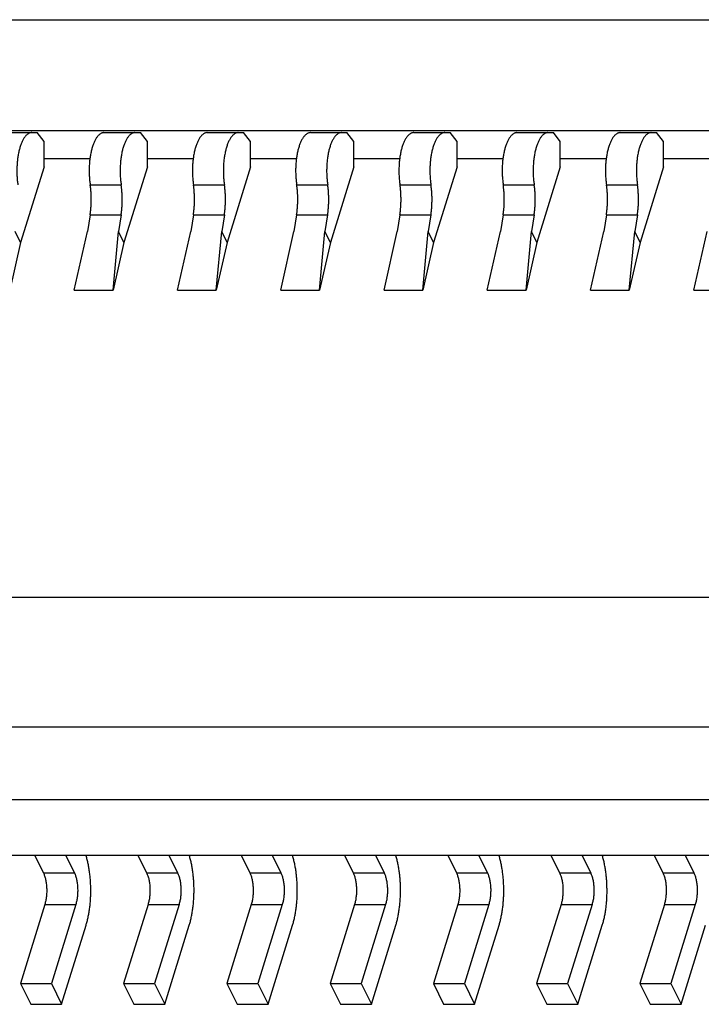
# Model space of a CAD drawing. Extents: x 0 to 420, y 0 to 297.
# Tile 5 of 9: x 277 to 286, y 206 to 219. Entities that reach past the tile are written whole.
import ezdxf

# ---------------------------------------------------------------- set-up
doc = ezdxf.new("R2010")
doc.units = 0
doc.header["$LTSCALE"] = 23.1
doc.layers.get('0').update_dxf_attribs({"linetype": 'CONTINUOUS'})

msp = doc.modelspace()

# ---------------------------------------------------------------- linework, layer by layer
at = {"color": 7, "linetype": 'CONTINUOUS'}
for p, q in [((263.913, 218.95), (304.767, 218.95)), ((266.575, 217.468), (306.025, 217.468)), ((276.463, 217.438), (276.95, 217.438)), ((277.043, 217.318), (276.95, 217.438)), ((277.845, 217.438), (278.332, 217.438)), ((278.425, 217.318), (278.332, 217.438)), ((279.227, 217.438), (279.713, 217.438)), ((279.807, 217.318), (279.713, 217.438)), ((280.608, 217.438), (281.095, 217.438)), ((281.188, 217.318), (281.095, 217.438)), ((281.99, 217.438), (282.476, 217.438)), ((282.57, 217.318), (282.476, 217.438)), ((283.371, 217.438), (283.858, 217.438)), ((283.951, 217.318), (283.858, 217.438)), ((284.753, 217.438), (285.24, 217.438)), ((285.333, 217.318), (285.24, 217.438)), ((277.044, 216.982), (277.043, 217.318)), ((278.425, 216.982), (278.425, 217.318)), ((279.807, 216.982), (279.807, 217.318)), ((281.188, 216.982), (281.188, 217.318)), ((282.57, 216.982), (282.57, 217.318)), ((283.951, 216.982), (283.951, 217.318)), ((285.333, 216.982), (285.333, 217.318)), ((277.044, 217.094), (277.657, 217.094)), ((278.425, 217.094), (279.039, 217.094)), ((279.807, 217.094), (280.42, 217.094)), ((281.188, 217.094), (281.802, 217.094)), ((282.57, 217.094), (283.184, 217.094)), ((283.951, 217.094), (284.565, 217.094)), ((285.333, 217.094), (285.947, 217.094)), ((277.044, 216.982), (276.73, 215.966)), ((278.425, 216.982), (278.111, 215.966)), ((279.807, 216.982), (279.493, 215.966)), ((281.188, 216.982), (280.874, 215.966)), ((282.57, 216.982), (282.256, 215.966)), ((283.951, 216.982), (283.638, 215.966)), ((285.333, 216.982), (285.019, 215.966)), ((277.66, 216.741), (278.075, 216.741)), ((279.042, 216.741), (279.456, 216.741)), ((280.423, 216.741), (280.838, 216.741)), ((281.805, 216.741), (282.219, 216.741)), ((283.187, 216.741), (283.601, 216.741)), ((284.568, 216.741), (284.983, 216.741)), ((277.66, 216.339), (277.624, 216.115)), ((277.66, 216.339), (278.074, 216.339)), ((278.074, 216.339), (278.038, 216.115)), ((279.041, 216.339), (279.006, 216.115)), ((279.041, 216.339), (279.456, 216.339)), ((279.456, 216.339), (279.42, 216.115)), ((280.423, 216.339), (280.387, 216.115)), ((280.423, 216.339), (280.837, 216.339)), ((280.837, 216.339), (280.802, 216.115)), ((281.804, 216.339), (281.769, 216.115)), ((281.804, 216.339), (282.219, 216.339)), ((282.219, 216.339), (282.183, 216.115)), ((283.186, 216.339), (283.15, 216.115)), ((283.186, 216.339), (283.6, 216.339)), ((283.6, 216.339), (283.565, 216.115)), ((284.567, 216.339), (284.532, 216.115)), ((284.567, 216.339), (284.982, 216.339)), ((284.982, 216.339), (284.946, 216.115)), ((276.73, 215.966), (276.657, 216.115)), ((277.447, 215.328), (277.624, 216.115)), ((277.966, 215.328), (278.038, 216.115)), ((278.111, 215.966), (278.038, 216.115)), ((278.829, 215.328), (279.006, 216.115)), ((279.348, 215.328), (279.42, 216.115)), ((279.493, 215.966), (279.42, 216.115)), ((280.211, 215.328), (280.387, 216.115)), ((280.73, 215.328), (280.802, 216.115)), ((280.874, 215.966), (280.802, 216.115)), ((281.592, 215.328), (281.769, 216.115)), ((282.111, 215.328), (282.183, 216.115)), ((282.256, 215.966), (282.183, 216.115)), ((282.974, 215.328), (283.15, 216.115)), ((283.493, 215.328), (283.565, 216.115)), ((283.638, 215.966), (283.565, 216.115)), ((284.355, 215.328), (284.532, 216.115)), ((284.874, 215.328), (284.946, 216.115)), ((285.019, 215.966), (284.946, 216.115)), ((285.737, 215.328), (285.914, 216.115)), ((276.73, 215.966), (276.585, 215.328)), ((278.111, 215.966), (277.966, 215.328)), ((279.493, 215.966), (279.348, 215.328)), ((280.874, 215.966), (280.73, 215.328)), ((282.256, 215.966), (282.111, 215.328)), ((283.638, 215.966), (283.493, 215.328)), ((285.019, 215.966), (284.874, 215.328)), ((277.447, 215.328), (277.966, 215.328)), ((278.829, 215.328), (279.348, 215.328)), ((280.211, 215.328), (280.73, 215.328)), ((281.592, 215.328), (282.111, 215.328)), ((282.974, 215.328), (283.493, 215.328)), ((284.355, 215.328), (284.874, 215.328)), ((285.737, 215.328), (286.256, 215.328)), ((264.003, 211.219), (305.022, 211.219)), ((264.854, 209.485), (306.177, 209.485)), ((265.33, 208.515), (306.653, 208.515)), ((265.696, 207.77), (307.019, 207.77)), ((276.917, 207.77), (277.034, 207.531)), ((277.332, 207.77), (277.449, 207.531)), ((278.299, 207.77), (278.416, 207.531)), ((278.713, 207.77), (278.83, 207.531)), ((279.68, 207.77), (279.797, 207.531)), ((280.095, 207.77), (280.212, 207.531)), ((281.062, 207.77), (281.179, 207.531)), ((281.476, 207.77), (281.594, 207.531)), ((282.444, 207.77), (282.561, 207.531)), ((282.858, 207.77), (282.975, 207.531)), ((283.825, 207.77), (283.942, 207.531)), ((284.24, 207.77), (284.357, 207.531)), ((285.207, 207.77), (285.324, 207.531)), ((285.621, 207.77), (285.738, 207.531)), ((277.034, 207.531), (277.449, 207.531)), ((278.416, 207.531), (278.83, 207.531)), ((279.797, 207.531), (280.212, 207.531)), ((281.179, 207.531), (281.594, 207.531)), ((282.561, 207.531), (282.975, 207.531)), ((283.942, 207.531), (284.357, 207.531)), ((285.324, 207.531), (285.738, 207.531)), ((277.053, 207.109), (276.726, 206.052)), ((277.053, 207.109), (277.468, 207.109)), ((277.468, 207.109), (277.141, 206.052)), ((278.435, 207.109), (278.108, 206.052)), ((278.435, 207.109), (278.849, 207.109)), ((278.849, 207.109), (278.522, 206.052)), ((279.816, 207.109), (279.49, 206.052)), ((279.816, 207.109), (280.231, 207.109)), ((280.231, 207.109), (279.904, 206.052)), ((281.198, 207.109), (280.871, 206.052)), ((281.198, 207.109), (281.612, 207.109)), ((281.612, 207.109), (281.286, 206.052)), ((282.58, 207.109), (282.253, 206.052)), ((282.58, 207.109), (282.994, 207.109)), ((282.994, 207.109), (282.667, 206.052)), ((283.961, 207.109), (283.634, 206.052)), ((283.961, 207.109), (284.376, 207.109)), ((284.376, 207.109), (284.049, 206.052)), ((285.343, 207.109), (285.016, 206.052)), ((285.343, 207.109), (285.757, 207.109)), ((285.757, 207.109), (285.43, 206.052)), ((277.278, 205.772), (277.605, 206.83)), ((278.66, 205.772), (278.986, 206.83)), ((280.041, 205.772), (280.368, 206.83)), ((281.423, 205.772), (281.75, 206.83)), ((282.804, 205.772), (283.131, 206.83)), ((284.186, 205.772), (284.513, 206.83)), ((285.568, 205.772), (285.894, 206.83)), ((276.726, 206.052), (276.864, 205.772)), ((276.726, 206.052), (277.141, 206.052)), ((277.141, 206.052), (277.278, 205.772)), ((278.108, 206.052), (278.245, 205.772)), ((278.108, 206.052), (278.522, 206.052)), ((278.522, 206.052), (278.66, 205.772)), ((279.49, 206.052), (279.627, 205.772)), ((279.49, 206.052), (279.904, 206.052)), ((279.904, 206.052), (280.041, 205.772)), ((280.871, 206.052), (281.008, 205.772)), ((280.871, 206.052), (281.286, 206.052)), ((281.286, 206.052), (281.423, 205.772)), ((282.253, 206.052), (282.39, 205.772)), ((282.253, 206.052), (282.667, 206.052)), ((282.667, 206.052), (282.804, 205.772)), ((283.634, 206.052), (283.772, 205.772)), ((283.634, 206.052), (284.049, 206.052)), ((284.049, 206.052), (284.186, 205.772)), ((285.016, 206.052), (285.43, 206.052)), ((285.016, 206.052), (285.153, 205.772)), ((285.43, 206.052), (285.568, 205.772)), ((276.864, 205.772), (277.278, 205.772)), ((278.245, 205.772), (278.66, 205.772)), ((279.627, 205.772), (280.041, 205.772)), ((281.008, 205.772), (281.423, 205.772)), ((282.39, 205.772), (282.804, 205.772)), ((283.772, 205.772), (284.186, 205.772)), ((285.153, 205.772), (285.568, 205.772))]:
    msp.add_line(p, q, dxfattribs=at)
for points, knots in [([(276.878, 217.438), (276.874, 217.438), (276.866, 217.438), (276.853, 217.435), (276.841, 217.43), (276.83, 217.423), (276.818, 217.415), (276.806, 217.405), (276.795, 217.393), (276.785, 217.379), (276.774, 217.364), (276.764, 217.347), (276.754, 217.328), (276.745, 217.308), (276.736, 217.287), (276.728, 217.264), (276.72, 217.24), (276.711, 217.206), (276.701, 217.161), (276.691, 217.104), (276.684, 217.045), (276.68, 216.984), (276.679, 216.923), (276.68, 216.861), (276.685, 216.8), (276.69, 216.761), (276.693, 216.741)], [0, 0, 0, 0, 0.015697, 0.031713, 0.048346, 0.065851, 0.084438, 0.104266, 0.12545, 0.148067, 0.17216, 0.197746, 0.224817, 0.253347, 0.283295, 0.314603, 0.347205, 0.381022, 0.451934, 0.526567, 0.604042, 0.683415, 0.7637, 0.843891, 0.922985, 1, 1, 1, 1]), ([(277.845, 217.438), (277.841, 217.438), (277.833, 217.438), (277.821, 217.435), (277.809, 217.43), (277.797, 217.423), (277.785, 217.415), (277.774, 217.405), (277.762, 217.393), (277.752, 217.379), (277.741, 217.364), (277.731, 217.347), (277.721, 217.328), (277.712, 217.308), (277.703, 217.287), (277.695, 217.264), (277.688, 217.24), (277.678, 217.206), (277.668, 217.161), (277.658, 217.104), (277.651, 217.045), (277.647, 216.984), (277.646, 216.923), (277.648, 216.861), (277.652, 216.8), (277.657, 216.761), (277.66, 216.741)], [0, 0, 0, 0, 0.015697, 0.031713, 0.048346, 0.065851, 0.084438, 0.104266, 0.12545, 0.148067, 0.17216, 0.197746, 0.224817, 0.253347, 0.283295, 0.314603, 0.347205, 0.381022, 0.451934, 0.526567, 0.604042, 0.683415, 0.7637, 0.843891, 0.922985, 1, 1, 1, 1]), ([(278.259, 217.438), (278.255, 217.438), (278.247, 217.438), (278.235, 217.435), (278.223, 217.43), (278.211, 217.423), (278.199, 217.415), (278.188, 217.405), (278.177, 217.393), (278.166, 217.379), (278.156, 217.364), (278.146, 217.347), (278.136, 217.328), (278.127, 217.308), (278.118, 217.287), (278.11, 217.264), (278.102, 217.24), (278.092, 217.206), (278.082, 217.161), (278.072, 217.104), (278.066, 217.045), (278.062, 216.984), (278.06, 216.923), (278.062, 216.861), (278.067, 216.8), (278.072, 216.761), (278.075, 216.741)], [0, 0, 0, 0, 0.015697, 0.031713, 0.048346, 0.065851, 0.084438, 0.104266, 0.12545, 0.148067, 0.17216, 0.197746, 0.224817, 0.253347, 0.283295, 0.314603, 0.347205, 0.381022, 0.451934, 0.526567, 0.604042, 0.683415, 0.7637, 0.843891, 0.922985, 1, 1, 1, 1]), ([(279.227, 217.438), (279.222, 217.438), (279.214, 217.438), (279.202, 217.435), (279.19, 217.43), (279.178, 217.423), (279.167, 217.415), (279.155, 217.405), (279.144, 217.393), (279.133, 217.379), (279.123, 217.364), (279.113, 217.347), (279.103, 217.328), (279.094, 217.308), (279.085, 217.287), (279.077, 217.264), (279.069, 217.24), (279.06, 217.206), (279.049, 217.161), (279.04, 217.104), (279.033, 217.045), (279.029, 216.984), (279.027, 216.923), (279.029, 216.861), (279.034, 216.8), (279.039, 216.761), (279.042, 216.741)], [0, 0, 0, 0, 0.015697, 0.031713, 0.048346, 0.065851, 0.084438, 0.104266, 0.12545, 0.148067, 0.17216, 0.197746, 0.224817, 0.253347, 0.283295, 0.314603, 0.347205, 0.381022, 0.451934, 0.526567, 0.604042, 0.683415, 0.7637, 0.843891, 0.922985, 1, 1, 1, 1]), ([(279.641, 217.438), (279.637, 217.438), (279.629, 217.438), (279.617, 217.435), (279.605, 217.43), (279.593, 217.423), (279.581, 217.415), (279.57, 217.405), (279.559, 217.393), (279.548, 217.379), (279.537, 217.364), (279.527, 217.347), (279.517, 217.328), (279.508, 217.308), (279.499, 217.287), (279.491, 217.264), (279.484, 217.24), (279.474, 217.206), (279.464, 217.161), (279.454, 217.104), (279.447, 217.045), (279.443, 216.984), (279.442, 216.923), (279.444, 216.861), (279.448, 216.8), (279.453, 216.761), (279.456, 216.741)], [0, 0, 0, 0, 0.015697, 0.031713, 0.048346, 0.065851, 0.084438, 0.104266, 0.12545, 0.148067, 0.17216, 0.197746, 0.224817, 0.253347, 0.283295, 0.314603, 0.347205, 0.381022, 0.451934, 0.526567, 0.604042, 0.683415, 0.7637, 0.843891, 0.922985, 1, 1, 1, 1]), ([(280.608, 217.438), (280.604, 217.438), (280.596, 217.438), (280.584, 217.435), (280.572, 217.43), (280.56, 217.423), (280.548, 217.415), (280.537, 217.405), (280.526, 217.393), (280.515, 217.379), (280.504, 217.364), (280.494, 217.347), (280.485, 217.328), (280.475, 217.308), (280.467, 217.287), (280.458, 217.264), (280.451, 217.24), (280.441, 217.206), (280.431, 217.161), (280.421, 217.104), (280.414, 217.045), (280.41, 216.984), (280.409, 216.923), (280.411, 216.861), (280.415, 216.8), (280.42, 216.761), (280.423, 216.741)], [0, 0, 0, 0, 0.015697, 0.031713, 0.048346, 0.065851, 0.084438, 0.104266, 0.12545, 0.148067, 0.17216, 0.197746, 0.224817, 0.253347, 0.283295, 0.314603, 0.347205, 0.381022, 0.451934, 0.526567, 0.604042, 0.683415, 0.7637, 0.843891, 0.922985, 1, 1, 1, 1]), ([(281.023, 217.438), (281.019, 217.438), (281.01, 217.438), (280.998, 217.435), (280.986, 217.43), (280.974, 217.423), (280.963, 217.415), (280.951, 217.405), (280.94, 217.393), (280.929, 217.379), (280.919, 217.364), (280.909, 217.347), (280.899, 217.328), (280.89, 217.308), (280.881, 217.287), (280.873, 217.264), (280.865, 217.24), (280.856, 217.206), (280.845, 217.161), (280.836, 217.104), (280.829, 217.045), (280.825, 216.984), (280.824, 216.923), (280.825, 216.861), (280.83, 216.8), (280.835, 216.761), (280.838, 216.741)], [0, 0, 0, 0, 0.015697, 0.031713, 0.048346, 0.065851, 0.084438, 0.104266, 0.12545, 0.148067, 0.17216, 0.197746, 0.224817, 0.253347, 0.283295, 0.314603, 0.347205, 0.381022, 0.451934, 0.526567, 0.604042, 0.683415, 0.7637, 0.843891, 0.922985, 1, 1, 1, 1]), ([(281.99, 217.438), (281.986, 217.438), (281.977, 217.438), (281.965, 217.435), (281.953, 217.43), (281.941, 217.423), (281.93, 217.415), (281.918, 217.405), (281.907, 217.393), (281.896, 217.379), (281.886, 217.364), (281.876, 217.347), (281.866, 217.328), (281.857, 217.308), (281.848, 217.287), (281.84, 217.264), (281.832, 217.24), (281.823, 217.206), (281.812, 217.161), (281.803, 217.104), (281.796, 217.045), (281.792, 216.984), (281.791, 216.923), (281.792, 216.861), (281.797, 216.8), (281.802, 216.761), (281.805, 216.741)], [0, 0, 0, 0, 0.015697, 0.031713, 0.048346, 0.065851, 0.084438, 0.104266, 0.12545, 0.148067, 0.17216, 0.197746, 0.224817, 0.253347, 0.283295, 0.314603, 0.347205, 0.381022, 0.451934, 0.526567, 0.604042, 0.683415, 0.7637, 0.843891, 0.922985, 1, 1, 1, 1]), ([(282.404, 217.438), (282.4, 217.438), (282.392, 217.438), (282.38, 217.435), (282.368, 217.43), (282.356, 217.423), (282.344, 217.415), (282.333, 217.405), (282.322, 217.393), (282.311, 217.379), (282.3, 217.364), (282.29, 217.347), (282.281, 217.328), (282.271, 217.308), (282.263, 217.287), (282.254, 217.264), (282.247, 217.24), (282.237, 217.206), (282.227, 217.161), (282.217, 217.104), (282.21, 217.045), (282.206, 216.984), (282.205, 216.923), (282.207, 216.861), (282.211, 216.8), (282.216, 216.761), (282.219, 216.741)], [0, 0, 0, 0, 0.015697, 0.031713, 0.048346, 0.065851, 0.084438, 0.104266, 0.12545, 0.148067, 0.17216, 0.197746, 0.224817, 0.253347, 0.283295, 0.314603, 0.347205, 0.381022, 0.451934, 0.526567, 0.604042, 0.683415, 0.7637, 0.843891, 0.922985, 1, 1, 1, 1]), ([(283.371, 217.438), (283.367, 217.438), (283.359, 217.438), (283.347, 217.435), (283.335, 217.43), (283.323, 217.423), (283.311, 217.415), (283.3, 217.405), (283.289, 217.393), (283.278, 217.379), (283.268, 217.364), (283.257, 217.347), (283.248, 217.328), (283.239, 217.308), (283.23, 217.287), (283.222, 217.264), (283.214, 217.24), (283.204, 217.206), (283.194, 217.161), (283.184, 217.104), (283.177, 217.045), (283.173, 216.984), (283.172, 216.923), (283.174, 216.861), (283.179, 216.8), (283.184, 216.761), (283.187, 216.741)], [0, 0, 0, 0, 0.015697, 0.031713, 0.048346, 0.065851, 0.084438, 0.104266, 0.12545, 0.148067, 0.17216, 0.197746, 0.224817, 0.253347, 0.283295, 0.314603, 0.347205, 0.381022, 0.451934, 0.526567, 0.604042, 0.683415, 0.7637, 0.843891, 0.922985, 1, 1, 1, 1]), ([(283.786, 217.438), (283.782, 217.438), (283.774, 217.438), (283.761, 217.435), (283.749, 217.43), (283.738, 217.423), (283.726, 217.415), (283.714, 217.405), (283.703, 217.393), (283.692, 217.379), (283.682, 217.364), (283.672, 217.347), (283.662, 217.328), (283.653, 217.308), (283.644, 217.287), (283.636, 217.264), (283.628, 217.24), (283.619, 217.206), (283.608, 217.161), (283.599, 217.104), (283.592, 217.045), (283.588, 216.984), (283.587, 216.923), (283.588, 216.861), (283.593, 216.8), (283.598, 216.761), (283.601, 216.741)], [0, 0, 0, 0, 0.015697, 0.031713, 0.048346, 0.065851, 0.084438, 0.104266, 0.12545, 0.148067, 0.17216, 0.197746, 0.224817, 0.253347, 0.283295, 0.314603, 0.347205, 0.381022, 0.451934, 0.526567, 0.604042, 0.683415, 0.7637, 0.843891, 0.922985, 1, 1, 1, 1]), ([(284.753, 217.438), (284.749, 217.438), (284.741, 217.438), (284.729, 217.435), (284.716, 217.43), (284.705, 217.423), (284.693, 217.415), (284.682, 217.405), (284.67, 217.393), (284.66, 217.379), (284.649, 217.364), (284.639, 217.347), (284.629, 217.328), (284.62, 217.308), (284.611, 217.287), (284.603, 217.264), (284.596, 217.24), (284.586, 217.206), (284.576, 217.161), (284.566, 217.104), (284.559, 217.045), (284.555, 216.984), (284.554, 216.923), (284.556, 216.861), (284.56, 216.8), (284.565, 216.761), (284.568, 216.741)], [0, 0, 0, 0, 0.015697, 0.031713, 0.048346, 0.065851, 0.084438, 0.104266, 0.12545, 0.148067, 0.17216, 0.197746, 0.224817, 0.253347, 0.283295, 0.314603, 0.347205, 0.381022, 0.451934, 0.526567, 0.604042, 0.683415, 0.7637, 0.843891, 0.922985, 1, 1, 1, 1]), ([(285.167, 217.438), (285.163, 217.438), (285.155, 217.438), (285.143, 217.435), (285.131, 217.43), (285.119, 217.423), (285.107, 217.415), (285.096, 217.405), (285.085, 217.393), (285.074, 217.379), (285.064, 217.364), (285.053, 217.347), (285.044, 217.328), (285.035, 217.308), (285.026, 217.287), (285.018, 217.264), (285.01, 217.24), (285, 217.206), (284.99, 217.161), (284.98, 217.104), (284.974, 217.045), (284.969, 216.984), (284.968, 216.923), (284.97, 216.861), (284.975, 216.8), (284.98, 216.761), (284.983, 216.741)], [0, 0, 0, 0, 0.015697, 0.031713, 0.048346, 0.065851, 0.084438, 0.104266, 0.12545, 0.148067, 0.17216, 0.197746, 0.224817, 0.253347, 0.283295, 0.314603, 0.347205, 0.381022, 0.451934, 0.526567, 0.604042, 0.683415, 0.7637, 0.843891, 0.922985, 1, 1, 1, 1]), ([(277.66, 216.339), (277.662, 216.355), (277.667, 216.388), (277.671, 216.438), (277.674, 216.489), (277.675, 216.54), (277.674, 216.591), (277.672, 216.642), (277.667, 216.692), (277.663, 216.725), (277.66, 216.741)], [0, 0, 0, 0, 0.121454, 0.245839, 0.372217, 0.499622, 0.627075, 0.753596, 0.878218, 1, 1, 1, 1]), ([(278.074, 216.339), (278.077, 216.355), (278.081, 216.388), (278.086, 216.438), (278.089, 216.489), (278.09, 216.54), (278.089, 216.591), (278.086, 216.642), (278.082, 216.692), (278.077, 216.725), (278.075, 216.741)], [0, 0, 0, 0, 0.121454, 0.245839, 0.372217, 0.499622, 0.627075, 0.753596, 0.878218, 1, 1, 1, 1]), ([(279.041, 216.339), (279.044, 216.355), (279.048, 216.388), (279.053, 216.438), (279.056, 216.489), (279.057, 216.54), (279.056, 216.591), (279.053, 216.642), (279.049, 216.692), (279.044, 216.725), (279.042, 216.741)], [0, 0, 0, 0, 0.121454, 0.245839, 0.372217, 0.499622, 0.627075, 0.753596, 0.878218, 1, 1, 1, 1]), ([(279.456, 216.339), (279.458, 216.355), (279.463, 216.388), (279.467, 216.438), (279.47, 216.489), (279.471, 216.54), (279.47, 216.591), (279.468, 216.642), (279.463, 216.692), (279.459, 216.725), (279.456, 216.741)], [0, 0, 0, 0, 0.121454, 0.245839, 0.372217, 0.499622, 0.627075, 0.753596, 0.878218, 1, 1, 1, 1]), ([(280.423, 216.339), (280.425, 216.355), (280.43, 216.388), (280.434, 216.438), (280.437, 216.489), (280.438, 216.54), (280.438, 216.591), (280.435, 216.642), (280.43, 216.692), (280.426, 216.725), (280.423, 216.741)], [0, 0, 0, 0, 0.121454, 0.245839, 0.372217, 0.499622, 0.627075, 0.753596, 0.878218, 1, 1, 1, 1]), ([(280.837, 216.339), (280.84, 216.355), (280.844, 216.388), (280.849, 216.438), (280.852, 216.489), (280.853, 216.54), (280.852, 216.591), (280.849, 216.642), (280.845, 216.692), (280.84, 216.725), (280.838, 216.741)], [0, 0, 0, 0, 0.121454, 0.245839, 0.372217, 0.499622, 0.627075, 0.753596, 0.878218, 1, 1, 1, 1]), ([(281.804, 216.339), (281.807, 216.355), (281.811, 216.388), (281.816, 216.438), (281.819, 216.489), (281.82, 216.54), (281.819, 216.591), (281.816, 216.642), (281.812, 216.692), (281.808, 216.725), (281.805, 216.741)], [0, 0, 0, 0, 0.121454, 0.245839, 0.372217, 0.499622, 0.627075, 0.753596, 0.878218, 1, 1, 1, 1]), ([(282.219, 216.339), (282.221, 216.355), (282.226, 216.388), (282.231, 216.438), (282.233, 216.489), (282.235, 216.54), (282.234, 216.591), (282.231, 216.642), (282.226, 216.692), (282.222, 216.725), (282.219, 216.741)], [0, 0, 0, 0, 0.121454, 0.245839, 0.372217, 0.499622, 0.627075, 0.753596, 0.878218, 1, 1, 1, 1]), ([(283.186, 216.339), (283.188, 216.355), (283.193, 216.388), (283.198, 216.438), (283.201, 216.489), (283.202, 216.54), (283.201, 216.591), (283.198, 216.642), (283.193, 216.692), (283.189, 216.725), (283.187, 216.741)], [0, 0, 0, 0, 0.121454, 0.245839, 0.372217, 0.499622, 0.627075, 0.753596, 0.878218, 1, 1, 1, 1]), ([(283.6, 216.339), (283.603, 216.355), (283.607, 216.388), (283.612, 216.438), (283.615, 216.489), (283.616, 216.54), (283.615, 216.591), (283.613, 216.642), (283.608, 216.692), (283.604, 216.725), (283.601, 216.741)], [0, 0, 0, 0, 0.121454, 0.245839, 0.372217, 0.499622, 0.627075, 0.753596, 0.878218, 1, 1, 1, 1]), ([(284.567, 216.339), (284.57, 216.355), (284.574, 216.388), (284.579, 216.438), (284.582, 216.489), (284.583, 216.54), (284.582, 216.591), (284.58, 216.642), (284.575, 216.692), (284.571, 216.725), (284.568, 216.741)], [0, 0, 0, 0, 0.121454, 0.245839, 0.372217, 0.499622, 0.627075, 0.753596, 0.878218, 1, 1, 1, 1]), ([(284.982, 216.339), (284.984, 216.355), (284.989, 216.388), (284.994, 216.438), (284.997, 216.489), (284.998, 216.54), (284.997, 216.591), (284.994, 216.642), (284.99, 216.692), (284.985, 216.725), (284.983, 216.741)], [0, 0, 0, 0, 0.121454, 0.245839, 0.372217, 0.499622, 0.627075, 0.753596, 0.878218, 1, 1, 1, 1]), ([(277.605, 206.83), (277.61, 206.847), (277.62, 206.882), (277.633, 206.936), (277.644, 206.993), (277.653, 207.052), (277.66, 207.112), (277.665, 207.174), (277.668, 207.237), (277.669, 207.301), (277.667, 207.364), (277.664, 207.427), (277.659, 207.489), (277.651, 207.549), (277.642, 207.608), (277.631, 207.664), (277.618, 207.718), (277.608, 207.753), (277.603, 207.77)], [0, 0, 0, 0, 0.056042, 0.114647, 0.175501, 0.238264, 0.302574, 0.368051, 0.434302, 0.500926, 0.567521, 0.63368, 0.699005, 0.763104, 0.825601, 0.886135, 0.944371, 1, 1, 1, 1]), ([(278.986, 206.83), (278.992, 206.847), (279.002, 206.882), (279.014, 206.936), (279.025, 206.993), (279.034, 207.052), (279.041, 207.112), (279.046, 207.174), (279.049, 207.237), (279.05, 207.301), (279.049, 207.364), (279.046, 207.427), (279.04, 207.489), (279.033, 207.549), (279.024, 207.608), (279.013, 207.664), (279, 207.718), (278.989, 207.753), (278.984, 207.77)], [0, 0, 0, 0, 0.056042, 0.114647, 0.175501, 0.238264, 0.302574, 0.368051, 0.434302, 0.500926, 0.567521, 0.63368, 0.699005, 0.763104, 0.825601, 0.886135, 0.944371, 1, 1, 1, 1]), ([(280.368, 206.83), (280.373, 206.847), (280.383, 206.882), (280.396, 206.936), (280.407, 206.993), (280.416, 207.052), (280.423, 207.112), (280.428, 207.174), (280.431, 207.237), (280.432, 207.301), (280.431, 207.364), (280.427, 207.427), (280.422, 207.489), (280.415, 207.549), (280.405, 207.608), (280.394, 207.664), (280.381, 207.718), (280.371, 207.753), (280.366, 207.77)], [0, 0, 0, 0, 0.056042, 0.114647, 0.175501, 0.238264, 0.302574, 0.368051, 0.434302, 0.500926, 0.567521, 0.63368, 0.699005, 0.763104, 0.825601, 0.886135, 0.944371, 1, 1, 1, 1]), ([(281.75, 206.83), (281.755, 206.847), (281.765, 206.882), (281.778, 206.936), (281.788, 206.993), (281.797, 207.052), (281.804, 207.112), (281.809, 207.174), (281.812, 207.237), (281.813, 207.301), (281.812, 207.364), (281.809, 207.427), (281.804, 207.489), (281.796, 207.549), (281.787, 207.608), (281.776, 207.664), (281.763, 207.718), (281.753, 207.753), (281.747, 207.77)], [0, 0, 0, 0, 0.056042, 0.114647, 0.175501, 0.238264, 0.302574, 0.368051, 0.434302, 0.500926, 0.567521, 0.63368, 0.699005, 0.763104, 0.825601, 0.886135, 0.944371, 1, 1, 1, 1]), ([(283.131, 206.83), (283.137, 206.847), (283.146, 206.882), (283.159, 206.936), (283.17, 206.993), (283.179, 207.052), (283.186, 207.112), (283.191, 207.174), (283.194, 207.237), (283.195, 207.301), (283.194, 207.364), (283.19, 207.427), (283.185, 207.489), (283.178, 207.549), (283.168, 207.608), (283.157, 207.664), (283.144, 207.718), (283.134, 207.753), (283.129, 207.77)], [0, 0, 0, 0, 0.056042, 0.114647, 0.175501, 0.238264, 0.302574, 0.368051, 0.434302, 0.500926, 0.567521, 0.63368, 0.699005, 0.763104, 0.825601, 0.886135, 0.944371, 1, 1, 1, 1]), ([(284.513, 206.83), (284.518, 206.847), (284.528, 206.882), (284.541, 206.936), (284.552, 206.993), (284.561, 207.052), (284.568, 207.112), (284.573, 207.174), (284.576, 207.237), (284.576, 207.301), (284.575, 207.364), (284.572, 207.427), (284.567, 207.489), (284.559, 207.549), (284.55, 207.608), (284.539, 207.664), (284.526, 207.718), (284.516, 207.753), (284.511, 207.77)], [0, 0, 0, 0, 0.056042, 0.114647, 0.175501, 0.238264, 0.302574, 0.368051, 0.434302, 0.500926, 0.567521, 0.63368, 0.699005, 0.763104, 0.825601, 0.886135, 0.944371, 1, 1, 1, 1]), ([(277.034, 207.531), (277.037, 207.525), (277.043, 207.511), (277.051, 207.49), (277.058, 207.466), (277.064, 207.441), (277.069, 207.415), (277.073, 207.387), (277.076, 207.359), (277.078, 207.33), (277.079, 207.301), (277.078, 207.271), (277.077, 207.242), (277.074, 207.214), (277.071, 207.186), (277.066, 207.159), (277.06, 207.134), (277.056, 207.117), (277.053, 207.109)], [0, 0, 0, 0, 0.049414, 0.102627, 0.159342, 0.219189, 0.281744, 0.346535, 0.413057, 0.480779, 0.549152, 0.617619, 0.68562, 0.752604, 0.818032, 0.881389, 0.942193, 1, 1, 1, 1]), ([(277.449, 207.531), (277.452, 207.525), (277.458, 207.511), (277.466, 207.49), (277.473, 207.466), (277.479, 207.441), (277.484, 207.415), (277.488, 207.387), (277.491, 207.359), (277.492, 207.33), (277.493, 207.301), (277.493, 207.271), (277.491, 207.242), (277.489, 207.214), (277.485, 207.186), (277.48, 207.159), (277.475, 207.134), (277.47, 207.117), (277.468, 207.109)], [0, 0, 0, 0, 0.049414, 0.102627, 0.159342, 0.219189, 0.281744, 0.346535, 0.413057, 0.480779, 0.549152, 0.617619, 0.68562, 0.752604, 0.818032, 0.881389, 0.942193, 1, 1, 1, 1]), ([(278.416, 207.531), (278.419, 207.525), (278.425, 207.511), (278.433, 207.49), (278.44, 207.466), (278.446, 207.441), (278.451, 207.415), (278.455, 207.387), (278.458, 207.359), (278.459, 207.33), (278.46, 207.301), (278.46, 207.271), (278.458, 207.242), (278.456, 207.214), (278.452, 207.186), (278.447, 207.159), (278.442, 207.134), (278.437, 207.117), (278.435, 207.109)], [0, 0, 0, 0, 0.049414, 0.102627, 0.159342, 0.219189, 0.281744, 0.346535, 0.413057, 0.480779, 0.549152, 0.617619, 0.68562, 0.752604, 0.818032, 0.881389, 0.942193, 1, 1, 1, 1]), ([(278.83, 207.531), (278.833, 207.525), (278.839, 207.511), (278.847, 207.49), (278.854, 207.466), (278.86, 207.441), (278.865, 207.415), (278.869, 207.387), (278.872, 207.359), (278.874, 207.33), (278.875, 207.301), (278.874, 207.271), (278.873, 207.242), (278.87, 207.214), (278.867, 207.186), (278.862, 207.159), (278.856, 207.134), (278.852, 207.117), (278.849, 207.109)], [0, 0, 0, 0, 0.049414, 0.102627, 0.159342, 0.219189, 0.281744, 0.346535, 0.413057, 0.480779, 0.549152, 0.617619, 0.68562, 0.752604, 0.818032, 0.881389, 0.942193, 1, 1, 1, 1]), ([(279.797, 207.531), (279.801, 207.525), (279.806, 207.511), (279.814, 207.49), (279.821, 207.466), (279.827, 207.441), (279.832, 207.415), (279.836, 207.387), (279.839, 207.359), (279.841, 207.33), (279.842, 207.301), (279.841, 207.271), (279.84, 207.242), (279.837, 207.214), (279.834, 207.186), (279.829, 207.159), (279.823, 207.134), (279.819, 207.117), (279.816, 207.109)], [0, 0, 0, 0, 0.049414, 0.102627, 0.159342, 0.219189, 0.281744, 0.346535, 0.413057, 0.480779, 0.549152, 0.617619, 0.68562, 0.752604, 0.818032, 0.881389, 0.942193, 1, 1, 1, 1]), ([(280.212, 207.531), (280.215, 207.525), (280.221, 207.511), (280.229, 207.49), (280.236, 207.466), (280.242, 207.441), (280.247, 207.415), (280.251, 207.387), (280.254, 207.359), (280.256, 207.33), (280.256, 207.301), (280.256, 207.271), (280.254, 207.242), (280.252, 207.214), (280.248, 207.186), (280.243, 207.159), (280.238, 207.134), (280.233, 207.117), (280.231, 207.109)], [0, 0, 0, 0, 0.049414, 0.102627, 0.159342, 0.219189, 0.281744, 0.346535, 0.413057, 0.480779, 0.549152, 0.617619, 0.68562, 0.752604, 0.818032, 0.881389, 0.942193, 1, 1, 1, 1]), ([(281.179, 207.531), (281.182, 207.525), (281.188, 207.511), (281.196, 207.49), (281.203, 207.466), (281.209, 207.441), (281.214, 207.415), (281.218, 207.387), (281.221, 207.359), (281.223, 207.33), (281.223, 207.301), (281.223, 207.271), (281.222, 207.242), (281.219, 207.214), (281.215, 207.186), (281.211, 207.159), (281.205, 207.134), (281.2, 207.117), (281.198, 207.109)], [0, 0, 0, 0, 0.049414, 0.102627, 0.159342, 0.219189, 0.281744, 0.346535, 0.413057, 0.480779, 0.549152, 0.617619, 0.68562, 0.752604, 0.818032, 0.881389, 0.942193, 1, 1, 1, 1]), ([(281.594, 207.531), (281.597, 207.525), (281.603, 207.511), (281.61, 207.49), (281.617, 207.466), (281.623, 207.441), (281.628, 207.415), (281.632, 207.387), (281.635, 207.359), (281.637, 207.33), (281.638, 207.301), (281.638, 207.271), (281.636, 207.242), (281.633, 207.214), (281.63, 207.186), (281.625, 207.159), (281.619, 207.134), (281.615, 207.117), (281.612, 207.109)], [0, 0, 0, 0, 0.049414, 0.102627, 0.159342, 0.219189, 0.281744, 0.346535, 0.413057, 0.480779, 0.549152, 0.617619, 0.68562, 0.752604, 0.818032, 0.881389, 0.942193, 1, 1, 1, 1]), ([(282.561, 207.531), (282.564, 207.525), (282.57, 207.511), (282.577, 207.49), (282.584, 207.466), (282.59, 207.441), (282.595, 207.415), (282.599, 207.387), (282.602, 207.359), (282.604, 207.33), (282.605, 207.301), (282.605, 207.271), (282.603, 207.242), (282.601, 207.214), (282.597, 207.186), (282.592, 207.159), (282.587, 207.134), (282.582, 207.117), (282.58, 207.109)], [0, 0, 0, 0, 0.049414, 0.102627, 0.159342, 0.219189, 0.281744, 0.346535, 0.413057, 0.480779, 0.549152, 0.617619, 0.68562, 0.752604, 0.818032, 0.881389, 0.942193, 1, 1, 1, 1]), ([(282.975, 207.531), (282.978, 207.525), (282.984, 207.511), (282.992, 207.49), (282.999, 207.466), (283.005, 207.441), (283.01, 207.415), (283.014, 207.387), (283.017, 207.359), (283.019, 207.33), (283.019, 207.301), (283.019, 207.271), (283.018, 207.242), (283.015, 207.214), (283.011, 207.186), (283.007, 207.159), (283.001, 207.134), (282.996, 207.117), (282.994, 207.109)], [0, 0, 0, 0, 0.049414, 0.102627, 0.159342, 0.219189, 0.281744, 0.346535, 0.413057, 0.480779, 0.549152, 0.617619, 0.68562, 0.752604, 0.818032, 0.881389, 0.942193, 1, 1, 1, 1]), ([(283.942, 207.531), (283.945, 207.525), (283.951, 207.511), (283.959, 207.49), (283.966, 207.466), (283.972, 207.441), (283.977, 207.415), (283.981, 207.387), (283.984, 207.359), (283.986, 207.33), (283.987, 207.301), (283.986, 207.271), (283.985, 207.242), (283.982, 207.214), (283.978, 207.186), (283.974, 207.159), (283.968, 207.134), (283.964, 207.117), (283.961, 207.109)], [0, 0, 0, 0, 0.049414, 0.102627, 0.159342, 0.219189, 0.281744, 0.346535, 0.413057, 0.480779, 0.549152, 0.617619, 0.68562, 0.752604, 0.818032, 0.881389, 0.942193, 1, 1, 1, 1]), ([(284.357, 207.531), (284.36, 207.525), (284.366, 207.511), (284.374, 207.49), (284.38, 207.466), (284.386, 207.441), (284.392, 207.415), (284.396, 207.387), (284.398, 207.359), (284.4, 207.33), (284.401, 207.301), (284.401, 207.271), (284.399, 207.242), (284.397, 207.214), (284.393, 207.186), (284.388, 207.159), (284.383, 207.134), (284.378, 207.117), (284.376, 207.109)], [0, 0, 0, 0, 0.049414, 0.102627, 0.159342, 0.219189, 0.281744, 0.346535, 0.413057, 0.480779, 0.549152, 0.617619, 0.68562, 0.752604, 0.818032, 0.881389, 0.942193, 1, 1, 1, 1]), ([(285.324, 207.531), (285.327, 207.525), (285.333, 207.511), (285.341, 207.49), (285.348, 207.466), (285.354, 207.441), (285.359, 207.415), (285.363, 207.387), (285.366, 207.359), (285.367, 207.33), (285.368, 207.301), (285.368, 207.271), (285.366, 207.242), (285.364, 207.214), (285.36, 207.186), (285.355, 207.159), (285.35, 207.134), (285.345, 207.117), (285.343, 207.109)], [0, 0, 0, 0, 0.049414, 0.102627, 0.159342, 0.219189, 0.281744, 0.346535, 0.413057, 0.480779, 0.549152, 0.617619, 0.68562, 0.752604, 0.818032, 0.881389, 0.942193, 1, 1, 1, 1]), ([(285.738, 207.531), (285.741, 207.525), (285.747, 207.511), (285.755, 207.49), (285.762, 207.466), (285.768, 207.441), (285.773, 207.415), (285.777, 207.387), (285.78, 207.359), (285.782, 207.33), (285.783, 207.301), (285.782, 207.271), (285.781, 207.242), (285.778, 207.214), (285.775, 207.186), (285.77, 207.159), (285.764, 207.134), (285.76, 207.117), (285.757, 207.109)], [0, 0, 0, 0, 0.049414, 0.102627, 0.159342, 0.219189, 0.281744, 0.346535, 0.413057, 0.480779, 0.549152, 0.617619, 0.68562, 0.752604, 0.818032, 0.881389, 0.942193, 1, 1, 1, 1])]:
    msp.add_open_spline(points, degree=3, knots=knots, dxfattribs=at)

doc.saveas('drawing.dxf')
